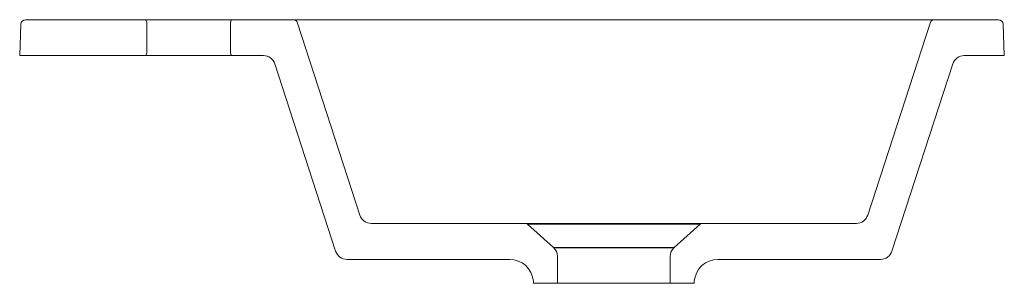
# Model space of a CAD drawing. Header units: millimetres. Extents: x 448.162 to 448.573, y 419.275 to 419.385.
import ezdxf

# ---------------------------------------------------------------- set-up
doc = ezdxf.new("R2010")
doc.units = ezdxf.units.MM
doc.layers.add('SANINDUSA', color=3, linetype='Continuous')

msp = doc.modelspace()

# ---------------------------------------------------------------- linework, layer by layer
at = {"layer": 'SANINDUSA', "linetype": 'Continuous', "lineweight": 15}
for p, q in [((448.21389, 419.38467), (448.16432, 419.38467)), ((448.25089, 419.38467), (448.21389, 419.38467)), ((448.21489, 419.37067), (448.21489, 419.38367)), ((448.24989, 419.38367), (448.24989, 419.37067)), ((448.27593, 419.38467), (448.25089, 419.38467)), ((448.28259, 419.38467), (448.53718, 419.38467)), ((448.57046, 419.38467), (448.54384, 419.38467)), ((448.16232, 419.38274), (448.16186, 419.36967)), ((448.30388, 419.30312), (448.27784, 419.38329)), ((448.54194, 419.38329), (448.51589, 419.30312)), ((448.57291, 419.36967), (448.57246, 419.38274)), ((448.21389, 419.36967), (448.16186, 419.36967)), ((448.21389, 419.36967), (448.25089, 419.36967)), ((448.26363, 419.36967), (448.25089, 419.36967)), ((448.26513, 419.36944), (448.26533, 419.36935)), ((448.55437, 419.36931), (448.55465, 419.36944)), ((448.57291, 419.36967), (448.55615, 419.36967)), ((448.26838, 419.36621), (448.29376, 419.28812)), ((448.52602, 419.28812), (448.55139, 419.36621)), ((448.37317, 419.29967), (448.30864, 419.29967)), ((448.38474, 419.28957), (448.37384, 419.29941)), ((448.40989, 419.29941), (448.37384, 419.29941)), ((448.44594, 419.29941), (448.40989, 419.29941)), ((448.44594, 419.29941), (448.43504, 419.28957)), ((448.51114, 419.29967), (448.44661, 419.29967)), ((448.38639, 419.27467), (448.38639, 419.28586)), ((448.43339, 419.28586), (448.43339, 419.27467)), ((448.29851, 419.28467), (448.36635, 419.28467)), ((448.45343, 419.28467), (448.52126, 419.28467)), ((448.37639, 419.27467), (448.37631, 419.27554)), ((448.37639, 419.27467), (448.38639, 419.27467)), ((448.43339, 419.27467), (448.38639, 419.27467)), ((448.43339, 419.27467), (448.44339, 419.27467)), ((448.44346, 419.27554), (448.44339, 419.27467))]:
    msp.add_line(p, q, dxfattribs=at)
at = {"layer": 'SANINDUSA'}
msp.add_line((448.38474, 419.28957), (448.43504, 419.28957), dxfattribs=at)
at = {"layer": 'SANINDUSA', "linetype": 'Continuous', "lineweight": 15}
for centre, radius, start, end in [((448.16432, 419.38267), 0.002, 90, 178), ((448.21389, 419.38367), 0.001, 0, 90), ((448.25089, 419.38367), 0.001, 90, 180), ((448.27593, 419.38267), 0.002, 18, 90), ((448.54384, 419.38267), 0.002, 90, 162), ((448.57046, 419.38267), 0.002, 2, 90), ((448.21389, 419.37067), 0.001, 270, 0), ((448.25089, 419.37067), 0.001, 180, 270), ((448.26363, 419.36467), 0.005, 18, 90), ((448.55615, 419.36467), 0.005, 90, 162), ((448.30864, 419.30467), 0.005, 198, 270), ((448.51114, 419.30467), 0.005, 270, 342), ((448.37317, 419.29867), 0.001, 47.9223, 90), ((448.44661, 419.29867), 0.001, 90, 132.0777), ((448.38139, 419.28586), 0.005, 360, 47.9223), ((448.43839, 419.28586), 0.005, 132.0777, 180), ((448.29851, 419.28967), 0.005, 198, 270), ((448.52126, 419.28967), 0.005, 270, 342), ((448.36635, 419.27467), 0.01, 5, 90), ((448.45343, 419.27467), 0.01, 90, 175)]:
    msp.add_arc(centre, radius, start, end, dxfattribs=at)
for points, knots in [([(448.27593, 419.38467), (448.27594, 419.38467), (448.27594, 419.38467), (448.27595, 419.38467), (448.27598, 419.38467), (448.27601, 419.38467), (448.27608, 419.38467), (448.2762, 419.38467), (448.27642, 419.38467), (448.27669, 419.38467), (448.27713, 419.38467), (448.27782, 419.38467), (448.27866, 419.38467), (448.2794, 419.38467), (448.28, 419.38467), (448.28062, 419.38467), (448.28119, 419.38467), (448.2817, 419.38467), (448.28214, 419.38467), (448.28244, 419.38467), (448.28259, 419.38467)], [0, 0, 0, 0, 0.0257441, 0.0513413, 0.0768275, 0.102239, 0.1276124, 0.1905777, 0.2531271, 0.3152297, 0.3770711, 0.5000066, 0.6229421, 0.6847326, 0.7468861, 0.809384, 0.8724007, 0.9146809, 0.9571578, 1, 1, 1, 1]), ([(448.53718, 419.38467), (448.53727, 419.38467), (448.53745, 419.38467), (448.53772, 419.38467), (448.53799, 419.38467), (448.53825, 419.38467), (448.53864, 419.38467), (448.53916, 419.38467), (448.53978, 419.38467), (448.54037, 419.38467), (448.54112, 419.38467), (448.54196, 419.38467), (448.54264, 419.38467), (448.54308, 419.38467), (448.54336, 419.38467), (448.54357, 419.38467), (448.54371, 419.38467), (448.54379, 419.38467), (448.54383, 419.38467), (448.54384, 419.38467), (448.54384, 419.38467)], [0, 0, 0, 0, 0.025744, 0.051341, 0.076827, 0.102239, 0.127612, 0.190578, 0.253127, 0.31523, 0.377071, 0.500007, 0.622942, 0.684733, 0.746886, 0.809384, 0.872401, 0.914681, 0.957158, 1, 1, 1, 1]), ([(448.37317, 419.29967), (448.37317, 419.29967), (448.37327, 419.29967), (448.37365, 419.29967), (448.37393, 419.29967), (448.37467, 419.29967), (448.37513, 419.29967), (448.3762, 419.29967), (448.37681, 419.29967), (448.37885, 419.29967), (448.38046, 419.29967), (448.38399, 419.29967), (448.3859, 419.29967), (448.38982, 419.29967), (448.39182, 419.29967), (448.39578, 419.29967), (448.39773, 419.29967), (448.40149, 419.29967), (448.4033, 419.29967), (448.40673, 419.29967), (448.40836, 419.29967), (448.40989, 419.29967)], [0, 0, 0, 0, 0.0625, 0.0625, 0.125, 0.125, 0.1875, 0.1875, 0.25, 0.25, 0.375, 0.375, 0.5, 0.5, 0.625, 0.625, 0.75, 0.75, 0.875, 0.875, 1, 1, 1, 1]), ([(448.40989, 419.29941), (448.40989, 419.29949), (448.40989, 419.29956), (448.40989, 419.29965), (448.40989, 419.29967), (448.40989, 419.29967)], [0, 0, 0, 0, 0.5, 0.5, 1, 1, 1, 1]), ([(448.40989, 419.29967), (448.41142, 419.29967), (448.41304, 419.29967), (448.41648, 419.29967), (448.41829, 419.29967), (448.42205, 419.29967), (448.424, 419.29967), (448.42796, 419.29967), (448.42996, 419.29967), (448.43388, 419.29967), (448.43579, 419.29967), (448.43932, 419.29967), (448.44093, 419.29967), (448.44296, 419.29967), (448.44358, 419.29967), (448.44465, 419.29967), (448.4451, 419.29967), (448.44585, 419.29967), (448.44613, 419.29967), (448.44651, 419.29967), (448.44661, 419.29967), (448.44661, 419.29967)], [0, 0, 0, 0, 0.125, 0.125, 0.25, 0.25, 0.375, 0.375, 0.5, 0.5, 0.625, 0.625, 0.75, 0.75, 0.8125, 0.8125, 0.875, 0.875, 0.9375, 0.9375, 1, 1, 1, 1])]:
    msp.add_open_spline(points, degree=3, knots=knots, dxfattribs=at)

doc.saveas('drawing.dxf')
